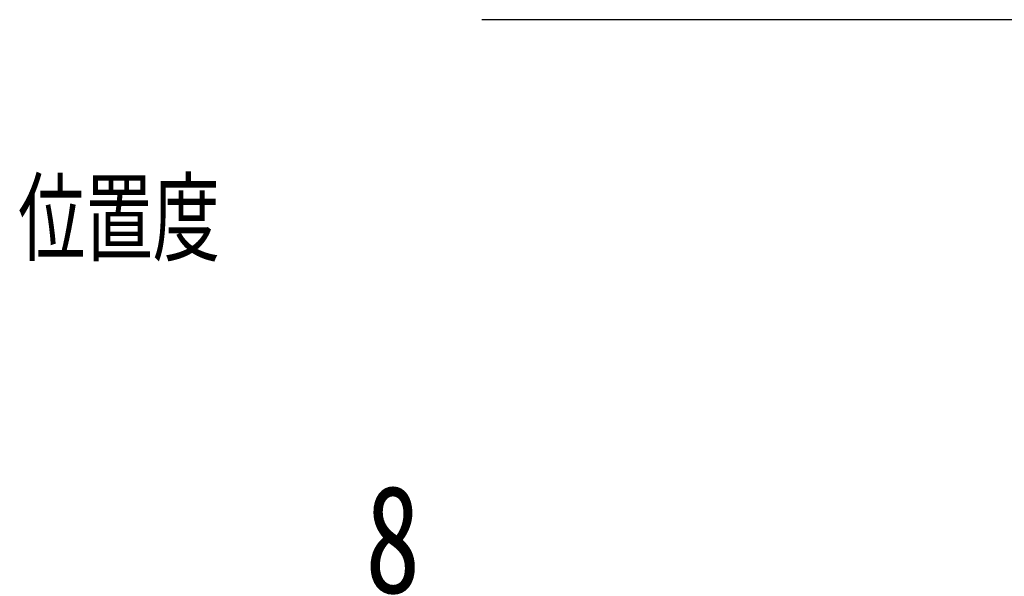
# Model space of a CAD drawing. Header units: millimetres. Extents: x 25 to 270, y 10 to 201.
# Tile 6 of 8: x 220 to 252, y 67 to 85. Entities that reach past the tile are written whole.
import ezdxf

# ---------------------------------------------------------------- set-up
doc = ezdxf.new("R2010")
doc.units = ezdxf.units.MM
doc.layers.add('FORMAT', color=7, linetype='Continuous')
doc.styles.add('SLDTEXTSTYLE0', font='TXT', dxfattribs={"width": 0.75})
doc.styles.add('SLDTEXTSTYLE1', font='TXT', dxfattribs={"width": 0.75, "bigfont": 'bigfont'})
doc.dimstyles.new('SLDDIMSTYLE5', dxfattribs={"dimtxt": 3.5, "dimasz": 2.5, "dimexe": 0, "dimexo": 0.0625, "dimgap": 0.875, "dimtad": 1, "dimlfac": 2, "dimrnd": 1e-09, "dimzin": 12, "dimdsep": 46, "dimtxsty": 'SLDTEXTSTYLE0', "dimsah": 1, "dimcen": 0.09, "dimadec": 0, "dimazin": 3, "dimtfac": 1, "dimtmove": 0, "dimatfit": 0, "dimfxl": 0, "dimfrac": 2, "dimtolj": 1, "dimtzin": 12, "dimarcsym": 0})

# ---------------------------------------------------------------- blocks, each defined once
blk = doc.blocks.new('_D_14')
at = {"layer": 'FORMAT', "color": 7}
for p, q in [((231.074, 57.86), (231.074, 66.552)), ((235.074, 61.66), (235.074, 66.552)), ((231.074, 65.552), (225.574, 65.552)), ((231.074, 65.552), (235.074, 65.552)), ((235.074, 65.552), (240.574, 65.552))]:
    blk.add_line(p, q, dxfattribs=at)
for points in [[(231.074, 65.552), (228.574, 65.802), (228.574, 65.302)], [(235.074, 65.552), (237.574, 65.302), (237.574, 65.802)]]:
    blk.add_solid(points, dxfattribs=at)
at = {"layer": 'FORMAT', "color": 7, "insert": (231.671, 70.064), "char_height": 3.5, "attachment_point": 1, "style": 'SLDTEXTSTYLE0'}
blk.add_mtext('8', dxfattribs=at)

msp = doc.modelspace()

# ---------------------------------------------------------------- linework, layer by layer
at = {"layer": 'FORMAT', "color": 7}
msp.add_line((264.77858737, 85.16382704), (235.45018457, 85.16382704), dxfattribs=at)

# ---------------------------------------------------------------- texts
at = {"layer": 'FORMAT', "color": 7, "insert": (220.41037305, 79.96751742), "char_height": 2.6458333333, "attachment_point": 1, "style": 'SLDTEXTSTYLE1'}
msp.add_mtext('\\M+188CA\\M+19275\\M+19378', dxfattribs=at)

# ---------------------------------------------------------------- dimensions: what is measured, and where the dimension line sits
at = {"layer": 'FORMAT', "color": 7}
dim = msp.add_linear_dim(base=(235.07432356, 65.55202146), p1=(231.07432356, 56.85974621), p2=(235.07432356, 60.65974621), dimstyle='SLDDIMSTYLE5', dxfattribs=at)
dim.commit()
dim.dimension.update_dxf_attribs({"geometry": '_D_14', "text_midpoint": (232.96409083, 65.55202146), "dimtype": 160})

doc.saveas('drawing.dxf')
